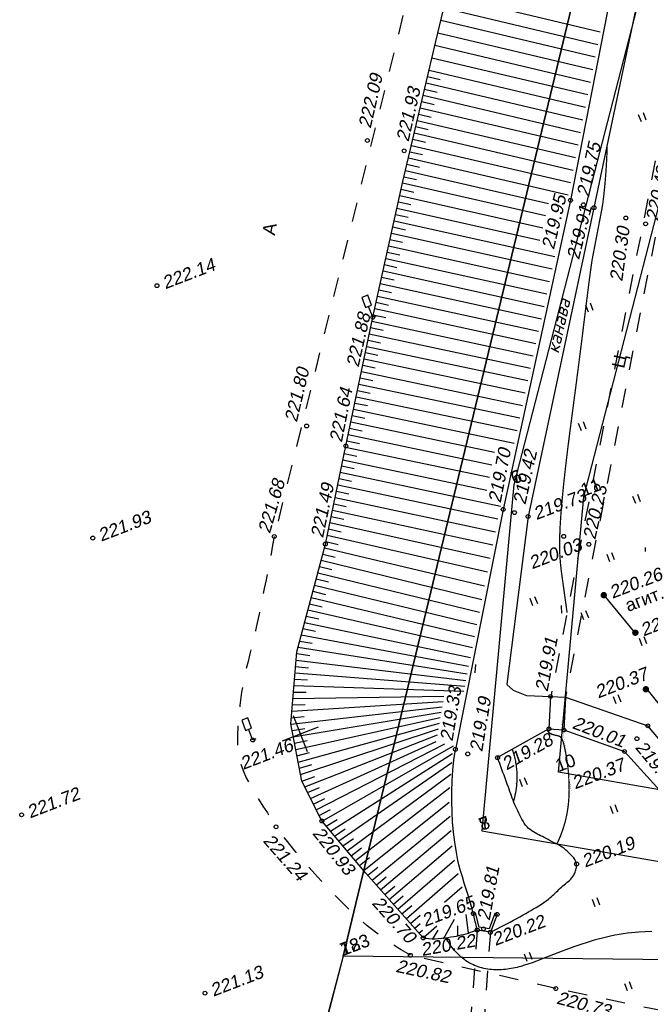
# Model space of a CAD drawing. Header units: millimetres. Extents: x -10 to 1169, y 1 to 1686.
# Tile 172 of 224: x 240 to 289, y 1543 to 1620. Entities that reach past the tile are written whole.
import ezdxf

# ---------------------------------------------------------------- set-up
doc = ezdxf.new("R2010")
doc.units = ezdxf.units.MM
doc.linetypes.add('AHIDDEN2', pattern=[3, 1.5, -1.5])
for name, color, linetype in [('CONTURS', 7, 'Continuous'), ('COORDS', 7, 'Continuous'), ('IZOLINES', 32, 'Continuous'), ('PDIGIT', 170, 'Continuous'), ('PICKETS', 7, 'Continuous'), ('УЧАСТКИ', 7, 'Continuous')]:
    doc.layers.add(name, color=color, linetype=linetype)
doc.styles.add('ITALICC', font='isocpeui.ttf', dxfattribs={"height": 2})
doc.styles.get("Standard").update_dxf_attribs({"font": 'arial.ttf'})

# ---------------------------------------------------------------- blocks, each defined once
blk = doc.blocks.new('206_3')
at = {"layer": 'CONTURS'}
for p, q in [((0.5, 3.5), (-0.5, 3.5)), ((-0.5, 3.5), (-0.5, 1.8)), ((0.5, 1.8), (0.5, 3.5)), ((-0.5, 1.8), (0.5, 1.8)), ((0, 0), (0, 1.8)), ((0.5, 0), (0, 0))]:
    blk.add_line(p, q, dxfattribs=at)
blk = doc.blocks.new('401')
at = {"layer": 'CONTURS'}
for p, q in [((0, 0), (0, 1.2)), ((0.8, 0), (0.8, 1.2))]:
    blk.add_line(p, q, dxfattribs=at)
blk = doc.blocks.new('107_1')
at = {"layer": 'CONTURS', "color": 7, "linetype": 'Continuous', "const_width": 0.5}
blk.add_lwpolyline([(-0.2499999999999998, 0, 1), (0.2499999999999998, 0, 1)], format="xyb", close=True, dxfattribs=at)

msp = doc.modelspace()

# ---------------------------------------------------------------- linework, layer by layer
at = {"layer": 'CONTURS', "lineweight": -2}
for p, q in [((287.7045985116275, 1630.48656622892), (282.8244298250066, 1605.607192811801)), ((289.8632591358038, 1629.790959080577), (284.6523334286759, 1605.030983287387)), ((273.2183881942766, 1621.551099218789), (285.1391999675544, 1618.705751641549)), ((272.9862446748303, 1620.578417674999), (284.9472909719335, 1617.72740519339)), ((272.7541011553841, 1619.60573613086), (284.7554957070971, 1616.749640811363)), ((272.5219576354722, 1618.633054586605), (284.5639556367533, 1615.773182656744)), ((272.2906606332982, 1617.660171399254), (284.3728548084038, 1614.798972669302)), ((272.0613079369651, 1616.686828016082), (284.1813115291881, 1613.822497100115)), ((271.831955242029, 1615.713484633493), (283.9895054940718, 1612.844676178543)), ((271.7172788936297, 1615.226812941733), (272.6905824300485, 1614.997291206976)), ((271.4879261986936, 1614.253469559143), (272.4612949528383, 1614.024224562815)), ((271.6026025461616, 1614.740141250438), (283.7975726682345, 1611.866206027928)), ((271.2585735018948, 1613.280126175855), (272.2320112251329, 1613.051174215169)), ((271.3732498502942, 1613.766797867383), (283.6056279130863, 1610.887674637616)), ((271.1438971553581, 1612.793454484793), (283.4137841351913, 1609.909659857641)), ((270.914544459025, 1611.820111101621), (283.2221710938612, 1608.932825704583)), ((271.0292208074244, 1612.306782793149), (272.0027426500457, 1612.078188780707)), ((270.7998681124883, 1611.33343941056), (271.7735030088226, 1611.105327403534)), ((270.5705154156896, 1610.360096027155), (271.5443106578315, 1610.132669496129)), ((270.6851917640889, 1610.846767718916), (283.0309570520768, 1607.958033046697)), ((270.4558390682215, 1609.87342433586), (282.8403765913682, 1606.986481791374)), ((270.2264863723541, 1608.900080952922), (282.650771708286, 1606.019920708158)), ((270.3411627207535, 1609.386752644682), (271.3151914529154, 1609.16032820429)), ((269.997133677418, 1607.926737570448), (281.118905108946, 1605.369869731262)), ((270.111810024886, 1608.413409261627), (271.0861826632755, 1608.188469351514)), ((269.8832984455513, 1607.439868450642), (270.8581798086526, 1607.217143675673)), ((269.6613533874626, 1606.464826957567), (270.6367398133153, 1606.244324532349)), ((269.7694632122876, 1606.952999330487), (280.8935486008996, 1604.427476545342)), ((269.5532435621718, 1605.976654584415), (280.665825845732, 1603.47518821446)), ((282.8244298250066, 1605.607192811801), (277.5907232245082, 1581.581846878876)), ((269.3370239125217, 1605.000309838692), (280.4365565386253, 1602.516432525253)), ((269.4451337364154, 1605.488482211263), (270.4208599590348, 1605.269488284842)), ((284.6523334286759, 1605.030983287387), (279.530072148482, 1581.033421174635)), ((269.2289140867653, 1604.512137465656), (270.2048744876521, 1604.294189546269)), ((269.0126944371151, 1603.535792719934), (269.9888237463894, 1603.318602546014)), ((269.1208042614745, 1604.023965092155), (281.6170350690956, 1601.2391704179)), ((268.796474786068, 1602.559447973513), (269.7727364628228, 1602.34285356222)), ((268.9045846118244, 1603.047620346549), (281.4059971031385, 1600.270403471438)), ((268.6883649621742, 1602.071275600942), (281.1946588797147, 1599.300257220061)), ((268.4721453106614, 1601.094930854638), (280.9832724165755, 1598.329889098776)), ((268.5802551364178, 1601.58310322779), (269.5566349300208, 1601.367041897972)), ((268.3640354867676, 1600.606758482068), (269.3405388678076, 1600.391256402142)), ((268.1478158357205, 1599.630413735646), (269.1244687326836, 1599.415590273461)), ((268.2559256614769, 1600.118586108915), (280.7720817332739, 1597.360419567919)), ((268.0397060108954, 1599.142241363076), (280.5613635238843, 1596.393118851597)), ((267.8234863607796, 1598.165896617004), (280.3514733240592, 1595.429618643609)), ((267.9315961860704, 1598.654068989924), (268.9084490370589, 1598.440156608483)), ((267.6072667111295, 1597.189551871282), (280.1429048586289, 1594.472184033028)), ((267.7153765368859, 1597.677724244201), (268.6925121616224, 1597.465107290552)), ((267.5009060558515, 1596.70099541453), (268.4784523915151, 1596.490274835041)), ((267.292025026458, 1595.723062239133), (268.269975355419, 1595.5142246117)), ((267.3945454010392, 1596.212438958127), (279.9363724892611, 1593.524090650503)), ((267.1895046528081, 1595.233685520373), (279.7277244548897, 1592.566283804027)), ((266.984463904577, 1594.254932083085), (279.5176612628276, 1591.60198162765)), ((267.0869842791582, 1594.744308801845), (268.0652011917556, 1594.536723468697)), ((266.8819435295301, 1593.765555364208), (267.8603361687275, 1593.558799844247)), ((266.6769027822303, 1592.786801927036), (267.6554104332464, 1592.580591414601)), ((266.7794231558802, 1593.276178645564), (279.3066480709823, 1590.63331999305)), ((266.5743824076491, 1592.297425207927), (279.0949918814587, 1589.661708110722)), ((266.3693416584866, 1591.318671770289), (278.8828926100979, 1588.688063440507)), ((266.4718620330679, 1591.808048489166), (267.450443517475, 1591.602188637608)), ((266.1643009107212, 1590.339918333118), (278.6704763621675, 1587.712964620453)), ((266.2668212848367, 1590.829295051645), (267.2454478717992, 1590.623649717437)), ((266.06178053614, 1589.850541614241), (267.0404310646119, 1589.645010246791)), ((265.8567397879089, 1588.87178817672), (266.8353970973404, 1588.666289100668)), ((265.9592601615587, 1589.361164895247), (278.4578164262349, 1586.736747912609)), ((265.754219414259, 1588.382411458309), (276.9079479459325, 1586.040310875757)), ((265.5491786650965, 1587.403658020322), (276.7158197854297, 1585.057862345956)), ((265.6516990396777, 1587.893034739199), (266.630347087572, 1587.687491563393)), ((265.4466906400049, 1586.91427452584), (266.425311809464, 1586.708603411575)), ((265.2420360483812, 1585.935440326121), (266.2205957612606, 1585.729477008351)), ((265.344202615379, 1586.424891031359), (276.5234878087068, 1584.074371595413)), ((265.0377029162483, 1584.956538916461), (266.0161437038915, 1584.750011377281)), ((265.1398694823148, 1585.445989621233), (276.3306215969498, 1583.088149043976)), ((264.9355363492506, 1584.46708821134), (277.3896889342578, 1581.833516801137)), ((264.7312032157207, 1583.488186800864), (277.1879394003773, 1580.838867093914)), ((264.8333697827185, 1583.977637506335), (265.8116137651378, 1583.770179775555)), ((264.6290366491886, 1582.998736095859), (265.6069721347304, 1582.789828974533)), ((264.4247035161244, 1582.01983468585), (265.4021647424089, 1581.808719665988)), ((264.5268700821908, 1582.509285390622), (276.9882291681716, 1579.835587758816)), ((264.322536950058, 1581.530383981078), (276.7862124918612, 1578.820697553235)), ((277.5907232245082, 1581.581846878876), (273.8783721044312, 1562.932797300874)), ((264.1182038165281, 1580.551482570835), (276.5807625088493, 1577.788513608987)), ((264.2203703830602, 1581.040933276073), (265.1971061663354, 1580.826486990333)), ((279.530072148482, 1581.033421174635), (277.8809126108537, 1567.990114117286)), ((264.0160372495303, 1580.062031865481), (264.9916609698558, 1579.842581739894)), ((263.8038848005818, 1579.084828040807), (264.7777937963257, 1578.857889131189)), ((263.9138706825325, 1579.57258116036), (276.3701830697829, 1576.730469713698)), ((263.5658895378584, 1578.113739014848), (264.5381685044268, 1577.879915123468)), ((263.6938989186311, 1578.597074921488), (276.1519282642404, 1575.633681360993)), ((263.4378801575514, 1577.630403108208), (275.944238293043, 1574.590097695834)), ((263.1818613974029, 1576.663731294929), (275.7450855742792, 1573.589568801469)), ((263.3098707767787, 1577.147067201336), (264.2813916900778, 1576.910113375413)), ((263.0538520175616, 1576.180395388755), (264.0253911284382, 1575.943516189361)), ((262.7978332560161, 1575.213723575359), (263.7701618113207, 1574.980105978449)), ((262.9258426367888, 1575.697059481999), (275.5538784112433, 1572.629127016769)), ((262.5418144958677, 1574.247051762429), (263.5157916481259, 1574.020405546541)), ((262.6698238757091, 1574.730387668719), (275.371357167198, 1571.712483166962)), ((287.852970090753, 1571.989379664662), (285.4376642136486, 1574.916210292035)), ((262.4138051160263, 1573.763715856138), (275.199720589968, 1570.850645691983)), ((262.1577863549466, 1572.79704404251), (275.0430026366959, 1570.063754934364)), ((262.2857957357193, 1573.280379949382), (263.2624504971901, 1573.065564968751)), ((262.0297769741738, 1572.31370813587), (263.0103505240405, 1572.117556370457)), ((261.7737582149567, 1571.347036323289), (262.7592323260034, 1571.177210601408)), ((261.9017675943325, 1571.83037222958), (274.9077697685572, 1569.384439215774)), ((261.645748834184, 1570.863700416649), (274.7921883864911, 1568.802810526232)), ((261.4976039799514, 1569.874734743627), (274.6896956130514, 1568.285258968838)), ((261.571676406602, 1570.36921758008), (262.5622084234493, 1570.231935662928)), ((261.414161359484, 1568.878222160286), (274.6040136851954, 1567.849582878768)), ((261.4558826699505, 1569.376478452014), (262.4509945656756, 1569.277724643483)), ((261.3724400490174, 1568.379965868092), (262.3709276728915, 1568.324988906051)), ((261.2889974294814, 1567.383453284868), (262.2889581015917, 1567.374584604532)), ((261.3307187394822, 1567.881709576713), (274.5276046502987, 1567.457488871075)), ((288.7247281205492, 1567.622760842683), (289.7201110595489, 1566.424913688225)), ((261.1638334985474, 1565.888684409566), (272.9192909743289, 1566.648890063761)), ((261.2472761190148, 1566.885196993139), (272.9878887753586, 1567.054151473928)), ((281.2746676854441, 1567.040204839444), (281.1515375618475, 1564.517523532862)), ((281.2746676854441, 1567.040204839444), (282.430545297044, 1566.983787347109)), ((282.4295873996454, 1566.964162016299), (282.30645727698, 1564.441480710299)), ((282.430545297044, 1566.983787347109), (288.8421790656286, 1564.760758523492)), ((261.0873745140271, 1564.891611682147), (272.851154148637, 1566.246351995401)), ((261.2055548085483, 1566.386940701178), (262.2047736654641, 1566.426458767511)), ((261.2785927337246, 1563.91006413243), (272.7808829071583, 1565.831204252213)), ((261.1256040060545, 1565.390148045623), (262.1215847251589, 1565.479715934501)), ((261.4698109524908, 1562.928516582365), (272.7075137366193, 1565.397754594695)), ((261.1829836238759, 1564.400837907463), (262.1732106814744, 1564.540302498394)), ((261.6610291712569, 1561.946969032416), (272.6333642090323, 1564.959694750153)), ((261.8522473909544, 1560.9654214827), (272.558262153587, 1564.516007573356)), ((281.1515375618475, 1564.517523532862), (277.1598084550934, 1562.286855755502)), ((281.1515375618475, 1564.517523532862), (282.3074151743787, 1564.461106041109)), ((282.3074151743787, 1564.461106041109), (287.0215659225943, 1562.764734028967)), ((299.8462557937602, 1551.603358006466), (288.8421790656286, 1564.760758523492)), ((261.3742018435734, 1563.419290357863), (262.3560615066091, 1563.608899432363)), ((262.1698307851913, 1560.017191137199), (272.4802237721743, 1564.054973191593)), ((262.6181841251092, 1559.123334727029), (272.3951243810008, 1563.552223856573)), ((263.0665374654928, 1558.229478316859), (273.0494487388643, 1563.363094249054)), ((263.5214858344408, 1557.338960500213), (273.7430987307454, 1563.217304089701)), ((298.5861171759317, 1549.991720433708), (287.0215659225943, 1562.764734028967)), ((261.5654200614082, 1562.437742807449), (262.5362727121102, 1562.677419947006)), ((264.1672211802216, 1556.575399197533), (273.6526610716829, 1562.612350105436)), ((277.1671351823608, 1562.344803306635), (277.1598084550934, 1562.286855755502)), ((261.7566382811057, 1561.456195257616), (262.7137200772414, 1561.746013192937)), ((264.8129565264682, 1555.811837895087), (273.603179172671, 1561.912141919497)), ((262.0110390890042, 1560.491306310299), (262.9515796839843, 1560.830987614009)), ((265.4586918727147, 1555.048276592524), (273.5361627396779, 1561.009875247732)), ((262.3940074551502, 1559.57026293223), (263.3154567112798, 1559.958761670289)), ((266.1044272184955, 1554.284715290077), (273.4558193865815, 1559.954854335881)), ((262.8423607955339, 1558.676406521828), (263.7428715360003, 1559.11124029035)), ((263.2940116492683, 1557.784219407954), (264.1724965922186, 1558.261989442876)), ((266.750162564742, 1553.52115398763), (273.3935701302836, 1558.821911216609)), ((263.8443535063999, 1556.957179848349), (264.7000969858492, 1557.474580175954)), ((267.4078951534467, 1552.767902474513), (273.4707203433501, 1557.746740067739)), ((264.4900888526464, 1556.193618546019), (265.3231165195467, 1556.746849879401)), ((265.1358241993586, 1555.430057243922), (265.9492484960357, 1556.011728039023)), ((268.070147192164, 1552.018621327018), (273.5514762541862, 1556.611763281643)), ((265.7815595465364, 1554.666495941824), (266.5800643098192, 1555.268484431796)), ((268.7323992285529, 1551.269340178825), (273.6345557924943, 1555.438150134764)), ((266.4272948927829, 1553.902934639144), (267.2142962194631, 1554.519885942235)), ((267.0790288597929, 1553.144528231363), (267.8564652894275, 1553.77348975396)), ((269.3946512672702, 1550.520059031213), (273.7994611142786, 1554.306512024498)), ((267.7390211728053, 1552.393261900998), (268.5088191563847, 1553.031549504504)), ((270.0569033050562, 1549.770777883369), (274.1060483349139, 1553.278702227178)), ((268.4012732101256, 1551.643980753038), (269.1655325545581, 1552.288889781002)), ((273.0369795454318, 1551.047946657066), (274.4127492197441, 1552.25076796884)), ((269.0635252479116, 1550.894699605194), (269.823674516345, 1551.544448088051)), ((269.7257772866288, 1550.145418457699), (270.4828999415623, 1550.798691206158)), ((270.3880293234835, 1549.396137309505), (271.1424235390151, 1550.052558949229)), ((276.9554447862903, 1550.184464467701), (276.4985334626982, 1548.978795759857)), ((277.1249816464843, 1550.105279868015), (276.5981670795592, 1548.715154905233)), ((277.1249816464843, 1550.105279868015), (276.950495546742, 1550.171404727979)), ((270.7191553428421, 1549.021496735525), (271.1366305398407, 1549.386491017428)), ((271.3814073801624, 1548.272215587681), (272.4484355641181, 1549.215308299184)), ((276.4985334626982, 1548.978795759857), (275.7261823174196, 1549.111576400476)), ((271.0502813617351, 1548.64685616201), (271.3271484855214, 1548.890174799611)), ((276.5981670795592, 1548.715154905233), (275.5786374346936, 1548.890429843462))]:
    msp.add_line(p, q, dxfattribs=at)
at = {"layer": 'CONTURS', "linetype": 'AHIDDEN2', "lineweight": -2}
for p, q in [((293.422114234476, 1629.279125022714), (281.2886383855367, 1567.017591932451)), ((294.5640211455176, 1629.245320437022), (282.430545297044, 1566.983787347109)), ((275.5786374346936, 1548.890429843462), (274.0492647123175, 1527.978382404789)), ((276.5981670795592, 1548.715154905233), (275.1229967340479, 1527.907463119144))]:
    msp.add_line(p, q, dxfattribs=at)
at = {"layer": 'CONTURS', "linetype": 'Continuous'}
msp.add_lwpolyline([(271.3814073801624, 1548.272215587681), (266.9280866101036, 1553.310764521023), (263.5011613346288, 1557.36299356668), (261.9526085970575, 1560.450254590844), (261.082457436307, 1564.916851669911), (261.5502081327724, 1570.502959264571), (263.7710623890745, 1578.888427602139), (265.3628865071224, 1586.514400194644), (267.4587669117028, 1596.518997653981), (269.7971974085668, 1607.078233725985), (272.3602448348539, 1617.955477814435), (274.5336955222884, 1627.062238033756)], dxfattribs=at)
at = {"layer": 'CONTURS', "linetype": 'AHIDDEN2'}
for points in [[(271.2435741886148, 1625.799278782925), (259.7994131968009, 1579.474009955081)], [(318.5288850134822, 1543.955813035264), (318.2387040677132, 1543.938527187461), (306.7654914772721, 1542.915159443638), (292.9340595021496, 1541.982216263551), (281.6912256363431, 1544.337587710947), (270.381271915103, 1546.926411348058)]]:
    msp.add_lwpolyline(points, dxfattribs=at)
at = {"layer": 'CONTURS', "linetype": 'AHIDDEN2', "flags": 128}
for points in [[(259.7994131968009, 1579.474009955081), (259.674263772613, 1578.801041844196), (259.5476842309, 1578.128368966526), (259.4196745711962, 1577.455991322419), (259.2902347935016, 1576.783908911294), (259.1593648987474, 1576.112121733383), (259.0270648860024, 1575.440629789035), (258.893334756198, 1574.769433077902), (258.7581745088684, 1574.098531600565), (258.6215841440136, 1573.427925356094), (258.4835636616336, 1572.757614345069), (258.3523485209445, 1572.157984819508), (258.2101667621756, 1571.559876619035), (258.0612261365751, 1570.96273936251), (257.9097343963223, 1570.366022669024), (257.7598992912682, 1569.769176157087), (257.6159285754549, 1569.171649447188), (257.482029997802, 1568.57289215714), (257.3624113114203, 1567.972353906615), (257.2612802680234, 1567.36948431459), (257.182844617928, 1566.763732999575), (257.1347438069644, 1566.33334092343), (257.085212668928, 1565.898792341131), (257.0376025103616, 1565.461528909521), (256.9952646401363, 1565.022992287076), (256.9615503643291, 1564.584624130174), (256.9398109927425, 1564.14786609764), (256.9333978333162, 1563.714159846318), (256.945662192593, 1563.284947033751), (256.9799553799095, 1562.861669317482), (257.0396287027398, 1562.445768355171), (257.1786064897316, 1561.857059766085), (257.3766365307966, 1561.28064871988), (257.6241494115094, 1560.714861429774), (257.9115757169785, 1560.158024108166), (258.2293460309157, 1559.608462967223), (258.5678909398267, 1559.064504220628), (258.9176410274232, 1558.524474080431), (259.2690268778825, 1557.9866987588), (259.6124790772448, 1557.449504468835), (259.9384282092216, 1556.911217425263)], [(270.381271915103, 1546.926411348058), (270.0271922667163, 1547.13325612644), (269.6772852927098, 1547.345226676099), (269.3315509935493, 1547.562322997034), (268.9899893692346, 1547.784545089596), (268.6526004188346, 1548.011892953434), (268.3193841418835, 1548.244366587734), (267.9903405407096, 1548.481965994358), (267.6654696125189, 1548.724691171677), (267.3447713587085, 1548.972542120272), (267.028245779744, 1549.225518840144), (266.7104818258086, 1549.490298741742), (266.3984315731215, 1549.762576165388), (266.0915078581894, 1550.041424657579), (265.7891235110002, 1550.325917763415), (265.4906913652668, 1550.615129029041), (265.1956242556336, 1550.908132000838), (264.9033350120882, 1551.20400022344), (264.6132364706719, 1551.501807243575), (264.3247414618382, 1551.800626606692), (264.0372628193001, 1552.099531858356), (263.6024432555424, 1552.557214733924), (263.1731650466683, 1553.020116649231), (262.7494281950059, 1553.488237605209), (262.3312327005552, 1553.961577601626), (261.9185785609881, 1554.440136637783), (261.511465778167, 1554.923914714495), (261.1098943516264, 1555.412911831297), (260.7138642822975, 1555.907127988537), (260.3233755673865, 1556.406563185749), (259.9384282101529, 1556.911217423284)]]:
    msp.add_lwpolyline(points, dxfattribs=at)
at = {"layer": 'CONTURS'}
for points in [[(281.2514447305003, 1567.007502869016), (279.4204964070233, 1567.097957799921), (278.3904747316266, 1567.495923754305), (277.8757743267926, 1567.96640956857)], [(274.9077734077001, 1548.66324621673), (274.7060676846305, 1550.082872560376)], [(275.452854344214, 1550.210421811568), (275.2780643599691, 1550.169089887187)], [(275.7261823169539, 1549.111576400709), (275.4531468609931, 1550.214633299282)], [(272.9645690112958, 1548.19800849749), (273.7998846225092, 1549.734080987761)], [(274.0710504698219, 1548.404427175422), (274.0716870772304, 1549.215581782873)], [(272.1091504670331, 1548.150361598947), (272.5468638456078, 1548.879761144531)]]:
    msp.add_lwpolyline(points, dxfattribs=at)
at = {"layer": 'CONTURS', "linetype": 'Continuous', "flags": 128}
for points in [[(275.5786374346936, 1548.890429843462), (275.5486445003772, 1549.018280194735), (275.5184747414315, 1549.146084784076), (275.4881281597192, 1549.273843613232), (275.4576047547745, 1549.401556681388), (275.4269045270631, 1549.529223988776), (275.3960274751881, 1549.656845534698), (275.3649736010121, 1549.784421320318), (275.3337429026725, 1549.911951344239), (275.3023353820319, 1550.039435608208), (275.2707510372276, 1550.166874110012), (275.1449352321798, 1550.644717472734), (275.0080960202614, 1551.12050873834), (274.8638864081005, 1551.594850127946), (274.7159594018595, 1552.06834386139), (274.5679680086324, 1552.541592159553), (274.4235652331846, 1553.015197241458), (274.2864040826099, 1553.489761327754), (274.1601375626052, 1553.965886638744), (274.0484186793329, 1554.444175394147), (273.954900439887, 1554.92522981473), (273.832676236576, 1555.709878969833), (273.7359123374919, 1556.498107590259), (273.6646087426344, 1557.289915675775), (273.618765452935, 1558.085303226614), (273.5983824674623, 1558.88427024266), (273.6034597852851, 1559.686816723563), (273.6339974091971, 1560.492942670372), (273.6899953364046, 1561.302648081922), (273.7714535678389, 1562.115932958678), (273.8783721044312, 1562.932797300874)], [(276.5981670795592, 1548.715154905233), (276.8574646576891, 1548.842104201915), (277.1157177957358, 1548.970873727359), (277.372926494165, 1549.101463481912), (277.6290907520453, 1549.233873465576), (277.8842105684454, 1549.368103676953), (278.1382859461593, 1549.504154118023), (278.3913168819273, 1549.642024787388), (278.6433033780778, 1549.78171568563), (278.8942454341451, 1549.92322681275), (279.1441430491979, 1550.066558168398), (279.347017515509, 1550.182406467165), (279.5512082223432, 1550.297041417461), (279.7558575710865, 1550.411494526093), (279.9601079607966, 1550.526797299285), (280.1631017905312, 1550.643981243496), (280.3639814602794, 1550.764077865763), (280.561889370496, 1550.888118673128), (280.7559679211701, 1551.017135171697), (280.9453595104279, 1551.152158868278), (281.1292065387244, 1551.294221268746), (281.2338718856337, 1551.381049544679), (281.336550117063, 1551.470493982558), (281.437573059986, 1551.562112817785), (281.5372725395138, 1551.655464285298), (281.6359803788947, 1551.750106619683), (281.7340284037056, 1551.845598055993), (281.8317484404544, 1551.94149682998), (281.9294723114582, 1552.037361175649), (282.0275318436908, 1552.132749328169), (282.1262588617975, 1552.227219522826), (282.2261363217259, 1552.316680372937), (282.3312125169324, 1552.403217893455), (282.4392160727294, 1552.488130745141), (282.5478756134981, 1552.572717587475), (282.65491976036, 1552.658277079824), (282.7580771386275, 1552.746107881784), (282.8550763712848, 1552.837508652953), (282.9436460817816, 1552.933778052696), (283.0215148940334, 1553.036214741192), (283.0864114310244, 1553.146117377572), (283.1247630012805, 1553.225713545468), (283.1613776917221, 1553.309645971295), (283.1954977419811, 1553.396924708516), (283.2263653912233, 1553.486559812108), (283.2532228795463, 1553.577561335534), (283.2753124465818, 1553.668939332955), (283.2918763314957, 1553.759703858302), (283.3021567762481, 1553.84886496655), (283.3053960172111, 1553.93543271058), (283.3008362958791, 1554.018417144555), (283.2754338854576, 1554.140932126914), (283.2281227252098, 1554.260785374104), (283.1622340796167, 1554.37783842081), (283.081099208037, 1554.491952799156), (282.988049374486, 1554.602990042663), (282.8864158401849, 1554.710811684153), (282.7795298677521, 1554.815279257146), (282.6707227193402, 1554.916254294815), (282.5633256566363, 1555.013598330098), (282.4606699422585, 1555.10717289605), (282.3281470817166, 1555.219827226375), (282.1870977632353, 1555.322803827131), (282.0390200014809, 1555.417799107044), (281.8854118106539, 1555.506509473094), (281.7277712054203, 1555.590631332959), (281.5675961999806, 1555.671861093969), (281.406384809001, 1555.751895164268), (281.2456350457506, 1555.832429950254), (281.0868449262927, 1555.91516186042), (280.9315124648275, 1556.001787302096), (280.7931421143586, 1556.078584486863), (280.6511344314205, 1556.151631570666), (280.5070355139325, 1556.222513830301), (280.3623914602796, 1556.292816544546), (280.2187483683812, 1556.364124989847), (280.0776523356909, 1556.438024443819), (279.9406494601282, 1556.516100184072), (279.8092858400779, 1556.599937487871), (279.6851075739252, 1556.691121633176), (279.5696607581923, 1556.791237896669), (279.4503894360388, 1556.914902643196), (279.3401320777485, 1557.0488167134), (279.2377939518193, 1557.191414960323), (279.1422803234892, 1557.341132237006), (279.0524964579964, 1557.496403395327), (278.967347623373, 1557.655663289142), (278.8857390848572, 1557.817346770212), (278.8065761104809, 1557.979888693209), (278.7287639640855, 1558.141723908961), (278.6512079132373, 1558.301287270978), (278.5739201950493, 1558.465056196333), (278.5015370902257, 1558.631251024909), (278.4332309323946, 1558.799457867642), (278.3681740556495, 1558.969262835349), (278.3055387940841, 1559.140252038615), (278.2444974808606, 1559.312011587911), (278.1842224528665, 1559.484127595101), (278.1238860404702, 1559.656186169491), (278.062660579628, 1559.827773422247), (277.999718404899, 1559.998475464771), (277.9139918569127, 1560.226661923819), (277.8286509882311, 1560.454993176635), (277.7436957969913, 1560.683469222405), (277.6591262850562, 1560.91209006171), (277.5749424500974, 1561.140855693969), (277.4911442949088, 1561.369766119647), (277.4077318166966, 1561.598821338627), (277.3247050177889, 1561.828021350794), (277.2420638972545, 1562.05736615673), (277.1598084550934, 1562.286855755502)], [(275.5786374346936, 1548.890429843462), (275.4000449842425, 1548.81926322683), (275.2207958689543, 1548.752152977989), (275.0408900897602, 1548.68909909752), (274.8603276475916, 1548.630101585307), (274.6791085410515, 1548.575160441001), (274.4972327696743, 1548.524275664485), (274.3147003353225, 1548.477447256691), (274.1315112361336, 1548.434675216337), (273.9476654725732, 1548.39595954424), (273.7631630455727, 1548.361300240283), (273.5269561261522, 1548.320901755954), (273.2854661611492, 1548.283070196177), (273.0405102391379, 1548.249467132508), (272.7939054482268, 1548.221754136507), (272.5474688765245, 1548.201592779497), (272.3030176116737, 1548.190644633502), (272.062368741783, 1548.190571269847), (271.8273393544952, 1548.203034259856), (271.5997465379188, 1548.22969517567), (271.3814073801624, 1548.272215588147)]]:
    msp.add_lwpolyline(points, dxfattribs=at)
at = {"layer": 'COORDS', "lineweight": -2}
for p, q in [((262.3710973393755, 1562.740164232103), (261.2959934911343, 1565.540905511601)), ((260.433174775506, 1563.602982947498), (263.2339160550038, 1564.678086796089))]:
    msp.add_line(p, q, dxfattribs=at)
at = {"layer": 'IZOLINES', "const_width": 0.1000000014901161}
for points in [[(285.6798628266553, 1609.913341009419), (285.6706583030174, 1609.5901347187), (285.6591678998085, 1609.267007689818), (285.645407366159, 1608.943975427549), (285.6293868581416, 1608.621053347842), (285.6111255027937, 1608.298256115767), (285.5906506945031, 1607.975597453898), (285.567995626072, 1607.653090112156), (285.5431932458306, 1607.330746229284), (285.5162631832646, 1607.008578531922), (285.4871848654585, 1606.686603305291), (285.4558437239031, 1606.364847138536), (285.4219255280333, 1606.043361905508), (285.3847158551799, 1605.722258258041), (285.3427653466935, 1605.401778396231), (285.3220373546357, 1605.259995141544), (285.2996412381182, 1605.118474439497), (285.2755004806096, 1604.978046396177), (285.2494942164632, 1604.838369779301), (285.2495132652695, 1604.838487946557), (284.505946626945, 1600.972811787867), (284.4353216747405, 1600.48584728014), (284.3675801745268, 1599.998478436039), (284.2383654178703, 1599.022909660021), (284.1144898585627, 1598.04665459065), (283.8728930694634, 1596.093376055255), (283.6938205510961, 1594.650501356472), (283.5089342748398, 1593.189448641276), (283.5075890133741, 1593.178940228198), (283.5075889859, 1593.178940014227), (283.5075889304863, 1593.178939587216), (283.5075888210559, 1593.178938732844), (283.5075886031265, 1593.178937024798), (283.5075881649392, 1593.178933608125), (283.5075872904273, 1593.178926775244), (283.5075855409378, 1593.178913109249), (283.5069503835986, 1593.176990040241), (283.2940843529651, 1591.531716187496), (283.073599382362, 1589.859784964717), (283.0728798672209, 1589.854346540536), (283.0714407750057, 1589.843469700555), (283.0729234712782, 1589.854455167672), (282.750256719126, 1587.391518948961), (282.5951914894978, 1586.159258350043), (282.4480585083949, 1584.926052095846), (282.3783563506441, 1584.309005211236), (282.3116764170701, 1583.691630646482), (282.2483384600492, 1583.073911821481), (282.1886980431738, 1582.455834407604), (282.133293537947, 1581.837375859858), (282.0831761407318, 1581.218488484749), (282.0403696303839, 1580.599096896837), (282.020552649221, 1580.249331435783), (282.0044039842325, 1579.897284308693), (282.0043715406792, 1579.896479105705), (282.004265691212, 1579.896527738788), (281.9956306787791, 1579.658498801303), (281.9956143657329, 1579.658010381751), (281.9955817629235, 1579.657033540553), (281.9959362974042, 1579.657830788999), (281.9812463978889, 1579.088558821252), (281.9793442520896, 1578.79628148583), (281.9827734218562, 1578.496696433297), (281.9828389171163, 1578.493623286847), (281.9828389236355, 1578.493622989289), (281.9828389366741, 1578.493622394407), (281.9828389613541, 1578.49362120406), (281.9828390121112, 1578.493618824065), (281.9828391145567, 1578.493614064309), (281.9828393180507, 1578.493604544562), (281.982645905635, 1578.493822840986), (281.9894215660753, 1578.267133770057), (281.9994985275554, 1578.040587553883), (282.0130350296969, 1577.81424106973), (282.0299211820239, 1577.588137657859), (282.0499838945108, 1577.362309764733), (282.0730005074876, 1577.136777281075), (282.1268171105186, 1576.686653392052), (282.1601170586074, 1576.439735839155), (282.1605320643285, 1576.436761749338), (282.1605321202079, 1576.436761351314), (282.160532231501, 1576.436760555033), (282.1605324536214, 1576.436758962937), (282.1605328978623, 1576.436755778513), (282.1605337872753, 1576.436749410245), (282.5627223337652, 1573.555406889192)], [(282.0190105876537, 1579.889752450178), (281.9988667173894, 1579.65652062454), (281.9988402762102, 1579.656210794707), (281.9987874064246, 1579.655591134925)], [(282.1129888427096, 1574.117197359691), (282.1407492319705, 1573.492844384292)], [(280.9999765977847, 1564.432827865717), (281.0333179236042, 1564.379154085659), (281.0718330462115, 1564.329350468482), (281.1147745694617, 1564.283571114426), (281.1614157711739, 1564.241804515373), (281.211122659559, 1564.203955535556), (281.2633662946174, 1564.169897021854), (281.373439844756, 1564.112674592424), (281.4568021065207, 1564.079594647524), (281.4605995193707, 1564.078267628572), (281.4606139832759, 1564.078262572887), (281.4603706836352, 1564.078161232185), (281.5758132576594, 1564.043766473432), (281.8116796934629, 1563.995277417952), (281.9279935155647, 1563.966322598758), (282.0317097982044, 1563.914582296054), (282.1101203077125, 1563.835912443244), (282.1664357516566, 1563.742022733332), (282.2096942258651, 1563.641911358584), (282.277094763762, 1563.435300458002), (282.3321331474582, 1563.225219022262), (282.3806102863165, 1563.013583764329), (282.4246420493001, 1562.801009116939), (282.4947062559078, 1562.420169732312), (282.5064469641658, 1562.350524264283), (282.5068106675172, 1562.348336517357), (282.5068110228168, 1562.348334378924), (282.5068117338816, 1562.348330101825), (282.5068131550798, 1562.348321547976), (282.506815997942, 1562.348304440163), (282.5068216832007, 1562.34827022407), (282.5068330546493, 1562.348201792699), (282.5068557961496, 1562.348064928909), (282.5067717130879, 1562.34874679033), (282.5432017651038, 1562.119359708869), (282.5764646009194, 1561.889509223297), (282.60655250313, 1561.659238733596), (282.633433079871, 1561.428589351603), (282.657035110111, 1561.197599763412), (282.6772568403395, 1560.966309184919), (282.6939715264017, 1560.734759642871), (282.7070317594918, 1560.502997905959), (282.716273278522, 1560.271077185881), (282.7206835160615, 1560.091996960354), (282.7201765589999, 1560.109970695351), (282.7223447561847, 1559.769337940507), (282.7148419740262, 1559.42888618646), (282.7073377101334, 1559.2587989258), (282.6972282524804, 1559.088862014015), (282.6844409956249, 1558.919121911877), (282.6689051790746, 1558.74962850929), (282.6505538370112, 1558.580434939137), (282.6293246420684, 1558.411597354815), (282.605160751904, 1558.243174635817), (282.5780116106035, 1558.075228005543), (282.5478337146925, 1557.907820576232), (282.5145913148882, 1557.741016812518), (282.4782570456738, 1557.574881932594), (282.4388124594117, 1557.409481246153), (282.3962484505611, 1557.244879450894), (282.3505655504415, 1557.081139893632), (282.3017740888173, 1556.918323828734), (282.2498942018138, 1556.756489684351), (282.1949556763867, 1556.595692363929), (282.136997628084, 1556.435982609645), (282.0760680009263, 1556.277406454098), (282.0122228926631, 1556.120004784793), (281.9112822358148, 1555.886523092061), (281.912388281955, 1555.887859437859), (281.8481528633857, 1555.748647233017), (281.762311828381, 1555.572199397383)]]:
    msp.add_lwpolyline(points, dxfattribs=at)
at = {"layer": 'IZOLINES'}
for points in [[(288.6338309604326, 1578.609340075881), (288.6416915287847, 1578.29699933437)], [(275.4325219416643, 1569.515090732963), (275.4034596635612, 1568.890808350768)], [(278.3052475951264, 1562.926952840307), (278.3496014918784, 1562.782558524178), (278.3496335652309, 1562.782451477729), (278.3495824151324, 1562.78243017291), (278.3819388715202, 1562.672345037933), (278.412861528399, 1562.561856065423), (278.4422859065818, 1562.450967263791), (278.4701092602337, 1562.33967552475), (278.4962434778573, 1562.227985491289), (278.5206142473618, 1562.115908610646), (278.5431596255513, 1562.003462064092), (278.5638283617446, 1561.890667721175), (278.582578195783, 1561.777551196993), (278.5993743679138, 1561.664141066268), (278.6141883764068, 1561.550468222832), (278.626997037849, 1561.436565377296), (278.637781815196, 1561.322466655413), (278.6465283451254, 1561.208207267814), (278.653226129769, 1561.093823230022), (278.657868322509, 1560.979351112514), (278.6604515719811, 1560.864827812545), (278.6609758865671, 1560.750290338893), (278.6594445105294, 1560.635775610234), (278.6558637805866, 1560.521320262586), (278.6502429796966, 1560.406960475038), (278.6423388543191, 1560.289377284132), (278.6422909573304, 1560.290803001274), (278.6256134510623, 1560.104953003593), (278.6035113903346, 1559.919725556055), (278.5762337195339, 1559.735243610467), (278.5438862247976, 1559.551635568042), (278.5065850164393, 1559.369020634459), (278.4644546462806, 1559.187508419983), (278.4176264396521, 1559.007198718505), (278.3902189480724, 1558.911723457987)], [(289.1498968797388, 1548.774332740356), (288.6399603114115, 1548.753737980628), (288.1307765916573, 1548.721044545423), (287.5757649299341, 1548.669998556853), (287.5815998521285, 1548.669830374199), (287.2529090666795, 1548.632292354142), (286.9251583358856, 1548.587633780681), (286.5984083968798, 1548.536485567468), (286.2728064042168, 1548.478770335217), (285.9484873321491, 1548.414496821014), (285.6255658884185, 1548.343764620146), (285.3041291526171, 1548.266764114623), (284.9842309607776, 1548.183770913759), (284.6658888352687, 1548.095134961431), (284.3490839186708, 1548.001265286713), (284.0337638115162, 1547.902611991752), (283.7198477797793, 1547.799647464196), (283.4072333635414, 1547.692848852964), (283.0958032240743, 1547.582683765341), (282.4760199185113, 1547.354041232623), (282.1741485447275, 1547.239002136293), (282.1736026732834, 1547.238792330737), (282.1725109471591, 1547.238372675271), (282.1736058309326, 1547.238811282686), (281.5084282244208, 1546.97950206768), (280.8442319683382, 1546.717688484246), (280.1825898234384, 1546.463453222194), (279.8451918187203, 1546.340722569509), (279.5006859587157, 1546.223165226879), (279.498350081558, 1546.222400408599), (279.4983498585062, 1546.222400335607), (279.4983494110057, 1546.222400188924), (279.4983485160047, 1546.22239989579), (279.4983467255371, 1546.222399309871), (279.4983431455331, 1546.222398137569), (279.4983359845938, 1546.222395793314), (279.4983216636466, 1546.22239110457), (279.2614718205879, 1546.147342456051), (278.9671000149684, 1546.061953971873), (278.8189940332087, 1546.022628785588), (278.6702629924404, 1545.985810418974), (278.5209113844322, 1545.951685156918), (278.3709541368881, 1545.920437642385), (278.220417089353, 1545.89225037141), (278.0693374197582, 1545.867303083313), (277.9177639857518, 1545.845772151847), (277.7657575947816, 1545.827829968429), (277.6133911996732, 1545.813644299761), (277.4607500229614, 1545.803377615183), (277.3079315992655, 1545.797186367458), (277.1550457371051, 1545.795220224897), (277.0022143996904, 1545.797621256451), (276.8495714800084, 1545.804523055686), (276.6972624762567, 1545.816049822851), (276.5454440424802, 1545.832315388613), (276.3942834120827, 1545.853422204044), (276.2439576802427, 1545.879460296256), (276.094652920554, 1545.910506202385), (275.9465631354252, 1545.946621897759), (275.7998890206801, 1545.987853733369), (275.6548365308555, 1546.034231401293), (275.5116152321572, 1546.085766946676), (275.370436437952, 1546.142453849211), (275.2315111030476, 1546.204266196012), (275.0950474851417, 1546.271157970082), (274.9612485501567, 1546.343062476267), (274.8303091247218, 1546.419891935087), (274.7024127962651, 1546.501537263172), (274.5777285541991, 1546.587868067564), (274.4564071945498, 1546.67873288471), (274.3385775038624, 1546.773959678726), (274.2243422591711, 1546.873356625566), (274.1137741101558, 1546.976713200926), (274.0069114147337, 1547.083801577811), (273.9037541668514, 1547.194378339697), (273.8042601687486, 1547.30818648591), (273.7083416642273, 1547.424957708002), (273.6158626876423, 1547.544414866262), (273.5266374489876, 1547.666274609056), (273.4404300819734, 1547.790250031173), (273.3626688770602, 1547.907267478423), (273.287485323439, 1548.024881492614), (273.2877361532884, 1548.024727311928), (273.2125823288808, 1548.146082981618), (273.1428104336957, 1548.263500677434)], [(279.4980272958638, 1546.222677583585), (279.2628526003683, 1546.147800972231), (279.2614370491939, 1546.147368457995)]]:
    msp.add_lwpolyline(points, dxfattribs=at)
at = {"layer": 'PICKETS', "color": 7, "lineweight": -2}
for centre in [(267.03806209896, 1610.255610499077), (269.8988873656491, 1609.452496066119), (282.8244298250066, 1605.607192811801), (283.8298463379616, 1605.259401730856), (284.6523334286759, 1605.030983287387), (287.1276902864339, 1604.233075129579), (288.6655469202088, 1603.779036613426), (250.6815431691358, 1598.971470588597), (267.4587669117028, 1596.518997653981), (262.3135823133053, 1588.062447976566), (265.3628865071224, 1586.514400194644), (277.5907232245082, 1581.581846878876), (278.4780999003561, 1581.332277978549), (279.530072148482, 1581.033421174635), (259.7994131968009, 1579.474009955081), (282.2997335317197, 1579.488356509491), (245.6916686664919, 1579.353223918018), (263.7710623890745, 1578.888427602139), (284.2484388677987, 1578.865328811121), (285.4376642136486, 1574.916210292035), (287.852970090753, 1571.989379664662), (288.7247281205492, 1567.622760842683), (281.2746676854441, 1567.040204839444), (281.1515375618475, 1564.517523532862), (282.3082555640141, 1564.431329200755), (288.8421790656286, 1564.760758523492), (258.1299260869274, 1563.653958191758), (287.9881566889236, 1563.757037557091), (273.8783721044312, 1562.932797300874), (287.0215659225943, 1562.764734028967), (274.8398441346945, 1562.576706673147), (277.1598084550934, 1562.286855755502), (240.1614396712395, 1557.84157237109), (263.5011613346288, 1557.36299356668), (259.9384282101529, 1556.911217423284), (283.3008362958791, 1554.018417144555), (275.2707510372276, 1550.166874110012), (277.1249816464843, 1550.105279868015), (275.5786374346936, 1548.890429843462), (276.0636770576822, 1548.980216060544), (271.3814073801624, 1548.272215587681), (276.5981670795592, 1548.715154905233), (270.381271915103, 1546.926411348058), (281.6912256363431, 1544.337587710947), (254.4133164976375, 1543.983543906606)]:
    msp.add_circle(centre, 0.15, dxfattribs=at)
at = {"layer": 'УЧАСТКИ', "color": 6, "linetype": 'Continuous', "lineweight": -2}
for p, q in [((283.8531841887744, 1582.565442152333), (297.6148413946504, 1635.922259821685)), ((291.3140339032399, 1633.503606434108), (278.4231674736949, 1583.512394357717)), ((291.3140339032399, 1633.503606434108), (278.4231674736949, 1583.512394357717)), ((265.1557147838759, 1546.863564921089), (285.4687765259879, 1631.259822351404)), ((285.4687765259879, 1631.259822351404), (265.1557147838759, 1546.863564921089)), ((278.4231674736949, 1583.512394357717), (275.947968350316, 1556.58698833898)), ((278.4231674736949, 1583.512394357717), (275.947968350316, 1556.58698833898)), ((281.8877520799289, 1561.148596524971), (283.8531841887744, 1582.565442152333)), ((305.3199696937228, 1557.086124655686), (281.8877520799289, 1561.148596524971)), ((275.947968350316, 1556.58698833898), (305.6163919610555, 1551.458573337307)), ((275.947968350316, 1556.58698833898), (305.6163919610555, 1551.458573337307)), ((265.1557147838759, 1546.863564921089), (260.2059494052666, 1527.975168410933)), ((265.1557147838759, 1546.863564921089), (260.2095330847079, 1527.965832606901)), ((305.0408858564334, 1546.428216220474), (265.1557147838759, 1546.863564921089)), ((305.0444695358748, 1546.418880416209), (265.1557147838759, 1546.863564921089))]:
    msp.add_line(p, q, dxfattribs=at)

# ---------------------------------------------------------------- block references
at = {"layer": 'CONTURS', "lineweight": -2, "xscale": 0.5, "yscale": 0.5, "zscale": 0.5, "rotation": 21}
for name, p in [('401', (288.3372147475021, 1611.696771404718)), ('206_3', (267.4587669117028, 1596.518997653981)), ('401', (284.2285958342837, 1596.902190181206)), ('401', (283.6723304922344, 1587.686602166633)), ('401', (287.8995515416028, 1582.036034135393)), ('401', (285.8863078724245, 1577.514214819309)), ('107_1', (285.4123619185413, 1574.914723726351)), ('401', (279.9037617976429, 1574.095045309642)), ('401', (283.8730642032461, 1572.992395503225)), ('107_1', (287.8696289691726, 1571.996827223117)), ('401', (288.3948835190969, 1570.979151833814)), ('107_1', (288.6868583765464, 1567.600780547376)), ('401', (286.3816398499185, 1566.457332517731)), ('206_3', (258.1299260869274, 1563.653958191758)), ('401', (279.1017599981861, 1560.02564353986)), ('401', (286.1397304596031, 1557.917810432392)), ('401', (284.7460753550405, 1550.689980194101)), ('401', (279.4715252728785, 1546.445641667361)), ('401', (287.2546510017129, 1544.154917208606))]:
    msp.add_blockref(name, p, dxfattribs=at)

# ---------------------------------------------------------------- texts
at = {"layer": 'CONTURS', "lineweight": -2}
for s, height, rotation, p in [('А', 0.9999999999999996, 79.85502595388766, (259.838965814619, 1602.837708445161)), ('Ц', 1, 77.5999244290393, (286.995438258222, 1592.488796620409)), ('агит.', 1, 20.99999999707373, (287.3101640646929, 1573.602518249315))]:
    msp.add_text(s, height=height, rotation=rotation, dxfattribs=at).set_placement(p)
at = {"layer": 'CONTURS', "lineweight": -2, "style": 'ITALICC'}
msp.add_text('канава', height=1, rotation=77.47035556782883, dxfattribs=at).set_placement((281.9056926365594, 1593.643072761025))
at = {"layer": 'PDIGIT', "color": 7, "lineweight": -2}
for s, height, rotation, oblique, p in [('222.09', 1.000000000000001, 77.06032576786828, 10, (267.2924784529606, 1611.147550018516)), ('221.93', 1.000000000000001, 77.18448345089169, 9.999999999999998, (270.2358287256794, 1610.106522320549)), ('219.75', 1, 77.29817184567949, 10, (284.2638501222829, 1605.815479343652)), ('220.43', 1, 78.38713006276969, 10, (289.6444287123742, 1603.93705689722)), ('219.95', 1, 76.55129205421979, 10, (281.5342410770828, 1601.732243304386)), ('219.91', 1, 76.23017941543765, 10, (283.4839072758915, 1600.932623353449)), ('220.30', 1, 82.03476077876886, 9.999999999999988, (286.8511668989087, 1599.256916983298)), ('222.14', 1, 20.99999999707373, 10, (251.3275173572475, 1598.683864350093)), ('221.88', 0.9999999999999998, 77.14255015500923, 10.00000000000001, (266.3474421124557, 1592.576704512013)), ('221.80', 0.9999999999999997, 76.63873369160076, 9.999999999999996, (261.553563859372, 1588.305963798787)), ('221.64', 1.000000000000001, 78.62502646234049, 10, (265.0521004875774, 1586.740522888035)), ('219.70', 1.000000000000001, 78.93485442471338, 9.999999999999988, (277.3985118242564, 1582.036022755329)), ('219.42', 1, 77.55836548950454, 9.999999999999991, (279.3207421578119, 1581.900391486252)), ('221.68', 1, 73.75275231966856, 10.00000000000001, (259.4606482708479, 1579.653328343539)), ('221.49', 1, 78.13834194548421, 10.00000000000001, (263.5883799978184, 1579.313520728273)), ('219.73', 1, 20.99999999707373, 10, (280.176046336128, 1580.745814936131)), ('220.23', 1.000000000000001, 77.29815080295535, 10.00000000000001, (284.752508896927, 1579.179262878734)), ('221.93', 1, 20.99999999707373, 10, (246.3376428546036, 1579.06561767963)), ('220.03', 1, 20.99999999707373, 10, (279.8301283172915, 1576.916430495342)), ('220.26', 1, 20.99999999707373, 10, (286.0836384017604, 1574.628604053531)), ('220.44', 1, 20.99999999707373, 10, (288.4989442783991, 1571.701773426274)), ('219.91', 1, 79.18326299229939, 10.00000000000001, (281.0447184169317, 1567.368036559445)), ('220.37', 1, 20.99999999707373, 10, (284.9743490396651, 1566.877891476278)), ('219.33', 1.000000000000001, 80.39272032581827, 9.999999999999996, (273.6563928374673, 1563.513947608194)), ('219.19', 1.000000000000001, 80.54921550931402, 9.999999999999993, (275.9640962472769, 1562.691493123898)), ('220.01', 1.000000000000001, 338.7627068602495, 9.999999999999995, (282.8927841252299, 1564.600203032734)), ('221.46', 1, 20.99999999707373, 10, (257.3807500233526, 1561.327824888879)), ('219.28', 1, 29.37226016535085, 10, (277.8545520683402, 1561.281581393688)), ('219.89', 1, 309.2757441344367, 10, (287.8062357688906, 1563.067495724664)), ('220.37', 1, 20.99999999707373, 10, (283.1790258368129, 1559.816755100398)), ('221.72', 1, 20.99999999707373, 10, (240.8074138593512, 1557.553966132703)), ('220.93', 1.000000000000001, 308.4359130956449, 10.00000000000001, (262.7227826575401, 1556.393919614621)), ('221.24', 1, 311.2911556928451, 9.999999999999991, (258.8675921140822, 1555.801243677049)), ('220.19', 1, 20.99999999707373, 10, (283.9468104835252, 1553.730810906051)), ('219.81', 1, 79.5974690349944, 10, (276.542299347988, 1549.575221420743)), ('220.70', 1, 311.7827660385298, 9.999999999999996, (267.334300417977, 1550.947926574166)), ('219.65', 1, 20.99999999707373, 10, (271.506196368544, 1549.121438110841)), ('220.22', 1, 20.99999999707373, 10, (276.9766439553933, 1547.639311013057)), ('220.22', 1.000000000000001, 10.07704859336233, 9.999999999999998, (271.2928629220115, 1546.864957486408)), ('221.13', 1, 20.99999999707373, 10, (255.0592906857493, 1543.695937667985)), ('220.82', 1.000000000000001, 347.8331034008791, 9.999999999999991, (269.190277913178, 1545.643172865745)), ('220.73', 1.000000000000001, 345.186893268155, 9.999999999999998, (281.6750126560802, 1543.184595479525))]:
    msp.add_text(s, height=height, rotation=rotation, dxfattribs=dict(at, oblique=oblique)).set_placement(p)
at = {"layer": 'УЧАСТКИ', "color": 6, "lineweight": -2}
for s, p in [('7', (278.4231674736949, 1583.512394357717)), ('6', (278.4231674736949, 1583.512394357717)), ('11', (283.8531841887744, 1582.565442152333)), ('10', (281.8877520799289, 1561.148596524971)), ('7', (275.947968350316, 1556.58698833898)), ('8', (275.947968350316, 1556.58698833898)), ('72', (265.1557147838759, 1546.863564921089)), ('183', (265.1557147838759, 1546.863564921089)), ('1', (265.1557147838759, 1546.863564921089))]:
    msp.add_text(s, height=1, rotation=20.99999999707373, dxfattribs=at).set_placement(p)

doc.saveas('drawing.dxf')
